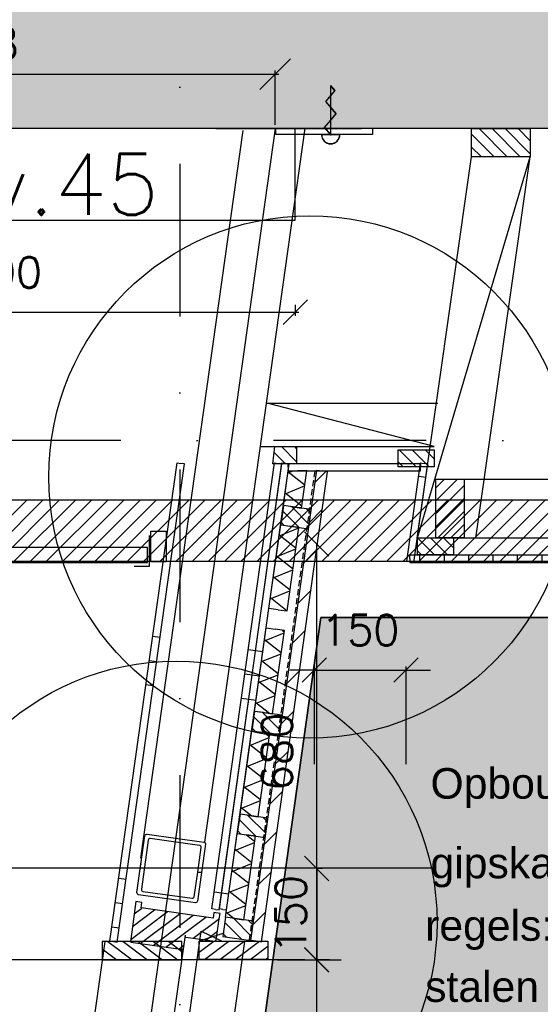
# Model space of a CAD drawing. Extents: x 0 to 316966, y 0 to 192112.
# Tile 28 of 54: x 166913 to 167765, y 97573 to 99184. Entities that reach past the tile are written whole.
import ezdxf

# ---------------------------------------------------------------- set-up
doc = ezdxf.new("R2010")
doc.units = 0
doc.header["$LTSCALE"] = 20
doc.header["$MEASUREMENT"] = 0
doc.header["$PDSIZE"] = -1
for name, pattern in [('DASHDOT', [25, 12.5, -6.25, 0, -6.25]), ('DASHED', [0.75, 0.5, -0.25]), ('DD1', [2.66667, 1.66667, -0.5, 0, -0.5])]:
    doc.linetypes.add(name, pattern=pattern)
doc.layers.get('0').update_dxf_attribs({"linetype": 'CONTINUOUS'})
doc.layers.get('DEFPOINTS').update_dxf_attribs({"linetype": 'CONTINUOUS'})
for name, color, linetype in [('_DETAILNUMMERS', 4, 'CONTINUOUS'), ('_DETAILNUMMERSTEKST', 4, 'CONTINUOUS'), ('A--01A1_ACEER', 1, 'CONTINUOUS'), ('A--A21--_F-23-', 9, 'CONTINUOUS'), ('A--A23--_F--3-', 9, 'CONTINUOUS'), ('A--A25--_F--3-', 9, 'CONTINUOUS'), ('A--A31--_F--3-', 9, 'CONTINUOUS'), ('A--A42--_F--3-', 9, 'CONTINUOUS'), ('A--A42--_F-23-', 9, 'CONTINUOUS'), ('A--A42--_F123-', 9, 'CONTINUOUS'), ('A--L$1A-_RASTER_NR_04', 45, 'CONTINUOUS'), ('A--L21--', 3, 'CONTINUOUS'), ('A--L21--_F--3-', 7, 'CONTINUOUS'), ('A--L21--_F-23-', 4, 'CONTINUOUS'), ('A--L25--', 7, 'CONTINUOUS'), ('A--L25--_F-23-', 7, 'CONTINUOUS'), ('A--L28--', 7, 'CONTINUOUS'), ('A--L28--_F--3-', 1, 'CONTINUOUS'), ('A--L28D1_KONSTRUKTIES', 1, 'CONTINUOUS'), ('A--L31--_F--3-', 7, 'CONTINUOUS'), ('A--L31D1_BUITENKOZIJN', 1, 'CONTINUOUS'), ('A--L35--', 7, 'CONTINUOUS'), ('A--L35--_F-23-', 7, 'CONTINUOUS'), ('A--L35-D2-_PLAFONDS', 2, 'CONTINUOUS'), ('A--L35-D4-_PLAFONDS', 4, 'CONTINUOUS'), ('A--L35D1_PLAFONDS', 1, 'CONTINUOUS'), ('A--L42--', 7, 'CONTINUOUS'), ('A--L42--_F--3-', 7, 'CONTINUOUS'), ('A--L42--_F-23-', 7, 'CONTINUOUS'), ('A--M$1A-_F123-', 1, 'CONTINUOUS'), ('A--M1$A-_F123-', 1, 'CONTINUOUS'), ('A--T$1A-_F123-_0_25MM', 2, 'CONTINUOUS'), ('A--T$1A-_F123_20', 1, 'CONTINUOUS'), ('STRAMIEN', 8, 'DD1'), ('X--LR---_CP', 7, 'CONTINUOUS')]:
    doc.layers.add(name, color=color, linetype=linetype)
doc.styles.add('ALFA-0_25', font='ROMANS')
doc.styles.add('EB2', font='ARIAL.TTF')
doc.styles.add('HIEMSTRA', font='romans.shx')
doc.dimstyles.new('ALFA-0_25', dxfattribs={"dimscale": 40, "dimtxt": 2.5, "dimasz": 2.5, "dimexe": 0.3, "dimexo": 0.3, "dimgap": 1.25, "dimtad": 1, "dimdec": 0, "dimzin": 0, "dimdsep": 46, "dimtxsty": 'ALFA-0_25', "dimblk1": 'OBLIQUE', "dimblk2": 'OBLIQUE', "dimsah": 1, "dimcen": 0.09, "dimdle": 0.3, "dimclrd": 1, "dimclre": 1, "dimclrt": 2, "dimadec": 0, "dimazin": 0, "dimtfac": 1, "dimtdec": 0, "dimtofl": 0, "dimtmove": 2, "dimatfit": 3, "dimldrblk": 'OBLIQUE', "dimfxl": 0, "dimtvp": 625, "dimtolj": 1, "dimtzin": 0, "dimarcsym": 0})
doc.dimstyles.get("Standard").update_dxf_attribs({"dimscale": 40, "dimtxt": 2.5, "dimasz": 2, "dimexe": 0.3, "dimexo": 0.3, "dimgap": 2, "dimtad": 1, "dimdec": 0, "dimzin": 0, "dimdsep": 46, "dimtxsty": 'HIEMSTRA', "dimblk1": 'OBLIQUE', "dimblk2": 'OBLIQUE', "dimsah": 1, "dimcen": 0.09, "dimdle": 0.3, "dimclrd": 1, "dimclre": 1, "dimclrt": 3, "dimadec": 0, "dimazin": 0, "dimtfac": 1, "dimtdec": 4, "dimtix": 1, "dimtmove": 2, "dimatfit": 3, "dimldrblk": 'OBLIQUE', "dimfxl": 0, "dimtvp": 625, "dimtolj": 1, "dimtzin": 0, "dimarcsym": 0})
doc.dimstyles.new('STANDARD$0', dxfattribs={"dimscale": 50, "dimtxt": 2.5, "dimasz": 2, "dimexe": 2, "dimexo": 0, "dimgap": 2, "dimtad": 1, "dimdec": 0, "dimzin": 0, "dimdsep": 46, "dimtxsty": 'ALFA-0_25', "dimblk1": 'OBLIQUE', "dimblk2": 'OBLIQUE', "dimsah": 1, "dimcen": -3, "dimdle": 2, "dimclrd": 1, "dimclre": 1, "dimclrt": 2, "dimadec": 0, "dimazin": 0, "dimtfac": 0.6666666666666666, "dimtofl": 0, "dimtmove": 2, "dimatfit": 3, "dimldrblk": 'OBLIQUE', "dimfxl": 0, "dimtvp": 0.8333333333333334, "dimtolj": 1, "dimtzin": 0, "dimarcsym": 0})
pattern_1 = [(142.0001918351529, (14.85402802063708, -2.087546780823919), (-18.46976510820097, -23.64038444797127), []), (202.0001918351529, (14.85402802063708, -2.087546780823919), (11.2382909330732, -27.81547800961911), [])]
pattern_2 = [(142.0001918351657, (14.85402802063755, -2.087546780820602), (-18.46976510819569, -23.6403844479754), []), (202.0001918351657, (14.85402802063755, -2.087546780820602), (11.23829093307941, -27.8154780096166), [])]

# ---------------------------------------------------------------- blocks, each defined once
blk = doc.blocks.new('_OBLIQUE')
at = {"color": 0, "linetype": 'ByBlock'}
blk.add_line((-0.5, -0.5), (0.5, 0.5), dxfattribs=at)
blk = doc.blocks.new('*D69')
at = {"color": 1, "linetype": 'ByBlock'}
for p, q in [((166364.2649012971, 98913.51098601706), (166364.2649012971, 99478.89615278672)), ((168853.9226446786, 99194.61120668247), (168853.9226446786, 99478.89615278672)), ((168859.9226446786, 99472.89615278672), (166358.2649012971, 99472.89615278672))]:
    blk.add_line(p, q, dxfattribs=at)
at = {"layer": 'DEFPOINTS', "color": 0, "linetype": 'ByBlock'}
for p in [(166364.2649012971, 99472.89615278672), (168853.9226446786, 99188.61120668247), (166364.2649012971, 98907.51098601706)]:
    blk.add_point(p, dxfattribs=at)
at = {"color": 1, "linetype": 'ByBlock', "xscale": 40, "yscale": 40, "zscale": 40, "rotation": 180}
blk.add_blockref('_OBLIQUE', (166364.2649012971, 99472.89615278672), dxfattribs=at)
at = {"color": 1, "linetype": 'ByBlock', "xscale": 40, "yscale": 40, "zscale": 40}
blk.add_blockref('_OBLIQUE', (168853.9226446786, 99472.89615278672), dxfattribs=at)
at = {"color": 2, "linetype": 'ByBlock', "insert": (167609.0937729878, 99537.89615278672), "char_height": 50, "attachment_point": 5, "style": 'HIEMSTRA'}
blk.add_mtext('\\A1;VAR', dxfattribs=at)
blk = doc.blocks.new('Q031607-')
at = {"layer": 'A--L35--_F-23-', "color": 1, "linetype": 'Continuous'}
blk.add_lwpolyline([(0, -15), (0, 15, 1), (0, -15)], format="xyb", dxfattribs=at)
for points in [[(0, 0), (11.76, 10), (23.53, 0), (34.12, -9), (44.71, 0), (54.12, 8), (63.53, 0), (71.76, -7), (80, 0)], [(0, 0), (80, 0)]]:
    blk.add_lwpolyline(points, dxfattribs=at)
at = {"layer": 'X--LR---_CP'}
blk.add_point((0, 0), dxfattribs=at)
blk.add_point((0, 0), dxfattribs=at)
blk.add_point((0, 0), dxfattribs=at)
blk = doc.blocks.new('*D106')
at = {"color": 1, "linetype": 'ByBlock'}
for p, q in [((166358.2649012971, 98705.64700686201), (167370.2649012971, 98705.64700686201)), ((166364.2649012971, 98717.57802141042), (166364.2649012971, 98699.64700686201)), ((167364.2649012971, 98717.57802141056), (167364.2649012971, 98699.64700686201))]:
    blk.add_line(p, q, dxfattribs=at)
at = {"layer": 'DEFPOINTS', "color": 0, "linetype": 'ByBlock'}
for p in [(166364.2649012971, 98723.57802141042), (167364.2649012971, 98723.57802141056), (167364.2649012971, 98705.64700686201)]:
    blk.add_point(p, dxfattribs=at)
at = {"color": 1, "linetype": 'ByBlock', "xscale": 40, "yscale": 40, "zscale": 40, "rotation": 180}
blk.add_blockref('_OBLIQUE', (166364.2649012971, 98705.64700686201), dxfattribs=at)
at = {"color": 1, "linetype": 'ByBlock', "xscale": 40, "yscale": 40, "zscale": 40}
blk.add_blockref('_OBLIQUE', (167364.2649012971, 98705.64700686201), dxfattribs=at)
at = {"color": 2, "linetype": 'ByBlock', "insert": (166864.2649012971, 98770.64700686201), "char_height": 50, "attachment_point": 5, "style": 'HIEMSTRA'}
blk.add_mtext('\\A1;1000', dxfattribs=at)
blk = doc.blocks.new('*U495')
at = {"layer": 'A--A42--_F--3-', "linetype": 'Continuous'}
h = blk.add_hatch(dxfattribs=at)
h.set_pattern_fill('ALFALINE', color=256, scale=40, angle=45, style=0)
h.set_pattern_definition([(90, (-167551.7091955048, -98302.14793809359), (-40, 7.105427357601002e-15), [])])
h.paths.add_polyline_path([(0, 0), (0, 6.25), (1072.552373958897, 6.249999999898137), (1072.552373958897, -1.01863406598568e-10), (1072.552373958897, -6.250000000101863), (0, -6.25)])
at = {"layer": 'A--L42--_F--3-', "color": 3, "linetype": 'Continuous'}
for points in [[(0, 0), (0, 6.249999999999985), (1072.552373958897, 6.249999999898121), (1072.552373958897, -1.01863406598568e-10)], [(0, 0), (0, 6.25), (1072.552373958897, 6.249999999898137), (1072.552373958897, -1.01863406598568e-10)], [(0, 0), (0, 6.25), (1072.552373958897, 6.249999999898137), (1072.552373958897, -1.01863406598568e-10)], [(0, 0), (0, -6.25), (1072.552373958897, -6.250000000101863), (1072.552373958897, -1.01863406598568e-10)]]:
    blk.add_lwpolyline(points, dxfattribs=at)
blk = doc.blocks.new('Q020283-')
at = {"layer": 'A--A25--_F--3-'}
h = blk.add_hatch(dxfattribs=at)
h.set_pattern_fill('ALFALINE', color=256, scale=15, style=0, pattern_type=2)
h.set_pattern_definition([(45, (0, 0), (-10.60660171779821, 10.60660171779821), [])])
h.paths.add_polyline_path([(0, 0), (0, 96), (46, 96), (46, 0)])
at = {"layer": 'A--L25--_F-23-', "color": 2, "linetype": 'Continuous'}
blk.add_lwpolyline([(0, 0), (0, 96), (46, 96), (46, 0)], close=True, dxfattribs=at)
at = {"layer": 'X--LR---_CP'}
for p in [(0, 0), (0, 0), (46, 0)]:
    blk.add_point(p, dxfattribs=at)
blk = doc.blocks.new('*D269')
at = {"layer": 'A--M1$A-_F123-', "color": 1, "lineweight": -2}
for p, q in [((167399.431600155, 96756.31545734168), (167399.431600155, 97686.31545734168)), ((167335.3655241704, 97646.31545734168), (167439.431600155, 97646.31545734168)), ((167215.9058146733, 96796.31545734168), (167439.431600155, 96796.31545734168))]:
    blk.add_line(p, q, dxfattribs=at)
at = {"layer": 'DEFPOINTS', "color": 0}
for p in [(167335.3655241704, 97646.31545734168), (167399.431600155, 97646.31545734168), (167215.9058146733, 96796.31545734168)]:
    blk.add_point(p, dxfattribs=at)
at = {"layer": 'A--M1$A-_F123-', "color": 1, "lineweight": -2, "xscale": 40, "yscale": 40, "zscale": 40}
for p, rotation in [((167399.431600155, 97646.31545734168), 90), ((167399.431600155, 96796.31545734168), 270)]:
    blk.add_blockref('_OBLIQUE', p, dxfattribs=dict(at, rotation=rotation))
at = {"layer": 'A--M1$A-_F123-', "color": 2, "insert": (167334.431600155, 97221.31545734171), "char_height": 50, "attachment_point": 5, "rotation": 90, "style": 'ALFA-0_25'}
blk.add_mtext('\\A1;850', dxfattribs=at)
blk = doc.blocks.new('*D274')
at = {"layer": 'A--M$1A-_F123-', "color": 1, "lineweight": -2}
for p, q in [((167399.431600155, 97646.31889295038), (167399.431600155, 98326.3154573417)), ((167420.5228340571, 97646.31889295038), (167399.431600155, 97646.31889295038))]:
    blk.add_line(p, q, dxfattribs=at)
at = {"layer": 'DEFPOINTS', "color": 0}
for p in [(167399.431600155, 98326.3154573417), (167399.431600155, 98326.3154573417), (167420.5228340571, 97646.31889295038)]:
    blk.add_point(p, dxfattribs=at)
at = {"layer": 'A--M$1A-_F123-', "color": 1, "lineweight": -2, "xscale": 40, "yscale": 40, "zscale": 40}
for p, rotation in [((167399.431600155, 98326.3154573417), 90), ((167399.431600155, 97646.31889295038), 270)]:
    blk.add_blockref('_OBLIQUE', p, dxfattribs=dict(at, rotation=rotation))
at = {"layer": 'A--M$1A-_F123-', "color": 2, "insert": (167334.431600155, 97986.31717514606), "char_height": 50, "attachment_point": 5, "rotation": 90, "style": 'ALFA-0_25'}
blk.add_mtext('\\A1;680', dxfattribs=at)
blk = doc.blocks.new('*D350')
at = {"layer": 'A--M1$A-_F123-', "color": 1, "lineweight": -2}
for p, q in [((166357.5743453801, 99095.10801277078), (167337.2837080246, 99095.10801277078)), ((166363.5743453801, 99011.8979380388), (166363.5743453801, 99101.10801277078)), ((167331.2837080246, 99011.89734013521), (167331.2837080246, 99101.10801277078))]:
    blk.add_line(p, q, dxfattribs=at)
at = {"layer": 'DEFPOINTS', "color": 0}
for p in [(167331.2837080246, 99095.10801277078), (166363.5743453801, 99005.8979380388), (167331.2837080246, 99005.89734013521)]:
    blk.add_point(p, dxfattribs=at)
at = {"layer": 'A--M1$A-_F123-', "color": 1, "lineweight": -2, "xscale": 50, "yscale": 50, "zscale": 50, "rotation": 180}
blk.add_blockref('_OBLIQUE', (166363.5743453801, 99095.10801277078), dxfattribs=at)
at = {"layer": 'A--M1$A-_F123-', "color": 1, "lineweight": -2, "xscale": 50, "yscale": 50, "zscale": 50}
blk.add_blockref('_OBLIQUE', (167331.2837080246, 99095.10801277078), dxfattribs=at)
at = {"layer": 'A--M1$A-_F123-', "color": 2, "insert": (166847.4290267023, 99145.10801277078), "char_height": 50, "attachment_point": 5, "style": 'ALFA-0_25'}
blk.add_mtext('\\A1;968', dxfattribs=at)
blk = doc.blocks.new('*D378')
at = {"layer": 'A--M1$A-_F123-', "color": 1, "lineweight": -2}
for p, q in [((167395.5368716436, 97965.97040087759), (167395.5368716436, 98126.24063105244)), ((167545.5368716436, 97965.97040087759), (167545.5368716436, 98126.24063105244)), ((167395.5368716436, 98120.24063105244), (167355.5368716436, 98120.24063105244)), ((167395.5368716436, 98120.24063105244), (167545.5368716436, 98120.24063105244)), ((167545.5368716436, 98120.24063105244), (167585.5368716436, 98120.24063105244))]:
    blk.add_line(p, q, dxfattribs=at)
at = {"layer": 'DEFPOINTS', "color": 0}
for p in [(167545.5368716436, 98120.24063105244), (167395.5368716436, 97959.97040087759), (167545.5368716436, 97959.97040087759)]:
    blk.add_point(p, dxfattribs=at)
at = {"layer": 'A--M1$A-_F123-', "color": 1, "lineweight": -2, "xscale": 40, "yscale": 40, "zscale": 40}
blk.add_blockref('_OBLIQUE', (167395.5368716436, 98120.24063105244), dxfattribs=at)
at = {"layer": 'A--M1$A-_F123-', "color": 1, "lineweight": -2, "xscale": 40, "yscale": 40, "zscale": 40, "rotation": 180}
blk.add_blockref('_OBLIQUE', (167545.5368716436, 98120.24063105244), dxfattribs=at)
at = {"layer": 'A--M1$A-_F123-', "color": 2, "insert": (167470.5368716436, 98185.24063105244), "char_height": 50, "attachment_point": 5, "style": 'HIEMSTRA'}
blk.add_mtext('\\A1;150', dxfattribs=at)
blk = doc.blocks.new('*D383')
at = {"layer": 'A--M$1A-_F123-', "color": 1, "lineweight": -2}
for p, q in [((167408.8873584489, 97795.55236635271), (167399.3729216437, 97795.55236635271)), ((167399.3729216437, 97795.55236635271), (167399.3729216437, 97645.72515219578)), ((167408.8873584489, 97645.72515219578), (167399.3729216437, 97645.72515219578))]:
    blk.add_line(p, q, dxfattribs=at)
at = {"layer": 'DEFPOINTS', "color": 0}
for p in [(167408.8873584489, 97795.55236635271), (167399.3729216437, 97645.72515219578), (167408.8873584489, 97645.72515219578)]:
    blk.add_point(p, dxfattribs=at)
at = {"layer": 'A--M$1A-_F123-', "color": 1, "lineweight": -2, "xscale": 40, "yscale": 40, "zscale": 40}
for p, rotation in [((167399.3729216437, 97795.55236635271), 90), ((167399.3729216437, 97645.72515219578), 270)]:
    blk.add_blockref('_OBLIQUE', p, dxfattribs=dict(at, rotation=rotation))
at = {"layer": 'A--M$1A-_F123-', "color": 2, "insert": (167357.0768347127, 97720.65877053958), "char_height": 50, "attachment_point": 5, "rotation": 90, "style": 'ALFA-0_25'}
blk.add_mtext('\\A1;150', dxfattribs=at)
blk = doc.blocks.new('Q020578-')
at = {"layer": 'A--L28--_F--3-', "color": 4, "linetype": 'Continuous'}
blk.add_lwpolyline([(-50.0147963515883, 0.0585206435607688), (-50.0147963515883, 47.05852064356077, -0.4142135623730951), (-47.0147963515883, 50.05852064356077), (46.9852036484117, 50.05852064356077, -0.4142135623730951), (49.9852036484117, 47.05852064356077), (49.9852036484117, -46.94147935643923, -0.4142135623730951), (46.9852036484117, -49.94147935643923), (-47.0147963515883, -49.94147935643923, -0.4142135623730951), (-50.0147963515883, -46.94147935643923), (-50.0147963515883, 0.0585206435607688), (-43.7147963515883, 0.0585206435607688), (-43.7147963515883, -40.64147935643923, 0.4142135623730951), (-40.7147963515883, -43.64147935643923), (40.6852036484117, -43.64147935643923, 0.4142135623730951), (43.6852036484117, -40.64147935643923), (43.6852036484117, 40.75852064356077, 0.4142135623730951), (40.6852036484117, 43.75852064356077), (-40.7147963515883, 43.75852064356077, 0.4142135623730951), (-43.7147963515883, 40.75852064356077), (-43.7147963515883, 0.0585206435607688)], format="xyb", close=True, dxfattribs=at)
at = {"layer": 'X--LR---_CP', "color": 4, "linetype": 'Continuous'}
for p in [(-50.0147963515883, 0.0585206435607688), (0, 0), (49.9852036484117, 0.0585206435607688)]:
    blk.add_point(p, dxfattribs=at)
blk = doc.blocks.new('*U403')
at = {"layer": 'A--A42--_F-23-', "linetype": 'Continuous'}
h = blk.add_hatch(dxfattribs=at)
h.set_pattern_fill('ALFALINE', color=256, scale=40, style=0)
h.set_pattern_definition([(45, (-167300.1803641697, -97676.5579650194), (-28.2842712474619, 28.2842712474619), [])])
h.paths.add_polyline_path([(0, 0), (-8.912405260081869, 1.252610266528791), (99.21588564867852, 770.5925832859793), (108.1282909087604, 769.3399730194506), (117.0406961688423, 768.0873627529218), (8.912405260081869, -1.252610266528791)])
at = {"layer": 'A--L42--_F-23-', "color": 2, "linetype": 'Continuous'}
for points in [[(0, 0), (-8.912405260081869, 1.252610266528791), (99.21588564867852, 770.5925832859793), (108.1282909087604, 769.3399730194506)], [(0, 0), (8.912405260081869, -1.252610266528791), (117.0406961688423, 768.0873627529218), (108.1282909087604, 769.3399730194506)]]:
    blk.add_lwpolyline(points, dxfattribs=at)
blk = doc.blocks.new('*U402')
at = {"layer": 'A--A42--_F123-', "linetype": 'Continuous'}
h = blk.add_hatch(dxfattribs=at)
h.set_pattern_fill('ALFAPLST', color=256, scale=400, angle=-7.999999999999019, style=0)
h.set_pattern_definition([(352.000000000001, (0, 0), (55.66924038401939, 396.1072274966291), []), (352.000000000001, (5.56692403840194, 39.61072274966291), (55.66924038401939, 396.1072274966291), []), (352.000000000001, (11.13384807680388, 79.22144549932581), (55.66924038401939, 396.1072274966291), [])])
h.paths.add_polyline_path([(0, 0), (-5.941608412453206, 0.8350386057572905), (96.59745512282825, 730.4383866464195), (102.5390635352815, 729.6033480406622), (108.4806719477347, 728.768309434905), (5.941608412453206, -0.8350386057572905)])
at = {"layer": 'A--L42--_F--3-', "color": 3, "linetype": 'Continuous'}
for points in [[(0, 0), (-5.941608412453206, 0.8350386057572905), (96.59745512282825, 730.4383866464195), (102.5390635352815, 729.6033480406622)], [(0, 0), (5.941608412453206, -0.8350386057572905), (108.4806719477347, 728.768309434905), (102.5390635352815, 729.6033480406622)]]:
    blk.add_lwpolyline(points, dxfattribs=at)
blk = doc.blocks.new('*U401')
at = {"layer": 'A--A42--_F123-', "linetype": 'Continuous'}
h = blk.add_hatch(dxfattribs=at)
h.set_pattern_fill('ALFAPLST', color=256, scale=400, angle=-7.999999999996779, style=0)
h.set_pattern_definition([(352.0000000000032, (0, 0), (55.66924038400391, 396.1072274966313), []), (352.0000000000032, (5.566924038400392, 39.61072274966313), (55.66924038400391, 396.1072274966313), []), (352.0000000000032, (11.13384807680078, 79.22144549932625), (55.66924038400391, 396.1072274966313), [])])
h.paths.add_polyline_path([(0, 0), (-5.941608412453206, 0.8350386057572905), (96.59745512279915, 730.4383866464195), (102.5390635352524, 729.6033480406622), (108.4806719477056, 728.768309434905), (5.941608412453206, -0.8350386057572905)])
at = {"layer": 'A--L42--_F--3-', "color": 3, "linetype": 'Continuous'}
for points in [[(0, 0), (-5.941608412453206, 0.8350386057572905), (96.59745512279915, 730.4383866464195), (102.5390635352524, 729.6033480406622)], [(0, 0), (5.941608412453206, -0.8350386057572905), (108.4806719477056, 728.768309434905), (102.5390635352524, 729.6033480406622)]]:
    blk.add_lwpolyline(points, dxfattribs=at)
blk = doc.blocks.new('*U400')
at = {"layer": 'A--A42--_F123-', "linetype": 'Continuous'}
h = blk.add_hatch(dxfattribs=at)
h.set_pattern_fill('ALFAPLST', color=256, scale=400, angle=-7.999999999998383, style=0)
h.set_pattern_definition([(352.0000000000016, (0, 0), (55.669240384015, 396.1072274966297), []), (352.0000000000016, (5.566924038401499, 39.61072274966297), (55.669240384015, 396.1072274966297), []), (352.0000000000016, (11.133848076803, 79.22144549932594), (55.669240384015, 396.1072274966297), [])])
h.paths.add_polyline_path([(0, 0), (-5.941608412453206, 0.8350386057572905), (103.9959029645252, 783.0810784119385), (109.9375113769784, 782.2460398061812), (115.8791197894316, 781.4110012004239), (5.941608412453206, -0.8350386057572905)])
at = {"layer": 'A--L42--_F--3-', "color": 3, "linetype": 'Continuous'}
for points in [[(0, 0), (-5.941608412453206, 0.8350386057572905), (103.9959029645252, 783.0810784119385), (109.9375113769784, 782.2460398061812)], [(0, 0), (5.941608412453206, -0.8350386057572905), (115.8791197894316, 781.4110012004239), (109.9375113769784, 782.2460398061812)]]:
    blk.add_lwpolyline(points, dxfattribs=at)
blk = doc.blocks.new('*U399')
at = {"layer": 'A--A21--_F-23-', "linetype": 'Continuous'}
h = blk.add_hatch(dxfattribs=at)
h.set_pattern_fill('ALFAISO', color=256, scale=30, angle=82.00019183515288, style=0)
h.set_pattern_definition(pattern_1)
h.paths.add_polyline_path([(0, 0), (-14.85402802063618, 2.087546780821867), (4.351395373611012, 138.7445548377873), (19.20542339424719, 136.6570080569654), (34.05945141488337, 134.5694612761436), (14.85402802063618, -2.087546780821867)])
at = {"layer": 'A--L21--_F--3-', "color": 3, "linetype": 'Continuous'}
for points in [[(0, 0), (-14.85402802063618, 2.087546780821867), (4.351395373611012, 138.7445548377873), (19.20542339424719, 136.6570080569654)], [(0, 0), (14.85402802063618, -2.087546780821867), (34.05945141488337, 134.5694612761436), (19.20542339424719, 136.6570080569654)]]:
    blk.add_lwpolyline(points, dxfattribs=at)
blk = doc.blocks.new('*U398')
at = {"layer": 'A--A21--_F-23-', "linetype": 'Continuous'}
h = blk.add_hatch(dxfattribs=at)
h.set_pattern_fill('ALFAISO', color=256, scale=30, angle=82.00019183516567, style=0)
h.set_pattern_definition(pattern_2)
h.paths.add_polyline_path([(0, 0), (-14.85402802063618, 2.087546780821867), (4.351395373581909, 138.7445548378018), (19.20542339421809, 136.65700805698), (34.05945141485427, 134.5694612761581), (14.85402802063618, -2.087546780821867)])
at = {"layer": 'A--L21--_F--3-', "color": 3, "linetype": 'Continuous'}
for points in [[(0, 0), (-14.85402802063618, 2.087546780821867), (4.351395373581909, 138.7445548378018), (19.20542339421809, 136.65700805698)], [(0, 0), (14.85402802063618, -2.087546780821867), (34.05945141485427, 134.5694612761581), (19.20542339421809, 136.65700805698)]]:
    blk.add_lwpolyline(points, dxfattribs=at)
blk = doc.blocks.new('*U397')
at = {"layer": 'A--A21--_F-23-', "linetype": 'Continuous'}
h = blk.add_hatch(dxfattribs=at)
h.set_pattern_fill('ALFAISO', color=256, scale=30, angle=82.00019183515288, style=0)
h.set_pattern_definition(pattern_1)
h.paths.add_polyline_path([(0, 0), (-14.85402802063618, 2.087546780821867), (4.351395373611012, 138.7445548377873), (19.20542339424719, 136.6570080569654), (34.05945141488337, 134.5694612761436), (14.85402802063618, -2.087546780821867)])
at = {"layer": 'A--L21--_F--3-', "color": 3, "linetype": 'Continuous'}
for points in [[(0, 0), (-14.85402802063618, 2.087546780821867), (4.351395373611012, 138.7445548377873), (19.20542339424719, 136.6570080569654)], [(0, 0), (14.85402802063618, -2.087546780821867), (34.05945141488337, 134.5694612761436), (19.20542339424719, 136.6570080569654)]]:
    blk.add_lwpolyline(points, dxfattribs=at)
blk = doc.blocks.new('*U396')
at = {"layer": 'A--A21--_F-23-', "linetype": 'Continuous'}
h = blk.add_hatch(dxfattribs=at)
h.set_pattern_fill('ALFAISO', color=256, scale=30, angle=82.00019183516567, style=0)
h.set_pattern_definition(pattern_2)
h.paths.add_polyline_path([(0, 0), (-14.85402802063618, 2.087546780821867), (4.351395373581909, 138.7445548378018), (19.20542339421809, 136.65700805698), (34.05945141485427, 134.5694612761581), (14.85402802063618, -2.087546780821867)])
at = {"layer": 'A--L21--_F--3-', "color": 3, "linetype": 'Continuous'}
for points in [[(0, 0), (-14.85402802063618, 2.087546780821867), (4.351395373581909, 138.7445548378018), (19.20542339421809, 136.65700805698)], [(0, 0), (14.85402802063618, -2.087546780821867), (34.05945141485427, 134.5694612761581), (19.20542339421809, 136.65700805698)]]:
    blk.add_lwpolyline(points, dxfattribs=at)
blk = doc.blocks.new('*U395')
at = {"layer": 'A--A42--_F123-', "linetype": 'Continuous'}
h = blk.add_hatch(dxfattribs=at)
h.set_pattern_fill('ALFAPLST', color=256, scale=400, angle=-7.999999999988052, style=0)
h.set_pattern_definition([(352.000000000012, (0, 0), (55.66924038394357, 396.1072274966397), []), (352.000000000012, (5.566924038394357, 39.61072274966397), (55.66924038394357, 396.1072274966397), []), (352.000000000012, (11.13384807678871, 79.22144549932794), (55.66924038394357, 396.1072274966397), [])])
h.paths.add_polyline_path([(0, 0), (-5.941608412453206, 0.8350386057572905), (16.71576401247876, 162.050620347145), (22.65737242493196, 161.2155817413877), (28.59898083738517, 160.3805431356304), (5.941608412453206, -0.8350386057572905)])
at = {"layer": 'A--L42--_F--3-', "color": 3, "linetype": 'Continuous'}
for points in [[(0, 0), (-5.941608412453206, 0.8350386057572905), (16.71576401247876, 162.050620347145), (22.65737242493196, 161.2155817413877)], [(0, 0), (5.941608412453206, -0.8350386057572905), (28.59898083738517, 160.3805431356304), (22.65737242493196, 161.2155817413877)]]:
    blk.add_lwpolyline(points, dxfattribs=at)
blk = doc.blocks.new('*U394')
at = {"layer": 'A--A42--_F123-', "linetype": 'Continuous'}
h = blk.add_hatch(dxfattribs=at)
h.set_pattern_fill('ALFAPLST', color=256, scale=400, angle=-90, style=0)
h.set_pattern_definition([(270, (0, 0), (400, 2.449212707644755e-14), []), (270, (40, 2.449212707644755e-15), (400, 2.449212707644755e-14), []), (270, (80, 4.898425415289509e-15), (400, 2.449212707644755e-14), [])])
h.paths.add_polyline_path([(0, 0), (0, 6), (216.5300328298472, 6), (216.5300328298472, 0), (216.5300328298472, -6), (0, -6)])
at = {"layer": 'A--L42--_F--3-', "color": 3, "linetype": 'Continuous'}
for points in [[(0, 0), (0, 6), (216.5300328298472, 6), (216.5300328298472, 0)], [(0, 0), (0, -6), (216.5300328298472, -6), (216.5300328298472, 0)]]:
    blk.add_lwpolyline(points, dxfattribs=at)
blk = doc.blocks.new('*U392')
at = {"layer": 'A--A21--_F-23-', "linetype": 'Continuous'}
h = blk.add_hatch(dxfattribs=at)
h.set_pattern_fill('ALFAISO', color=256, scale=30, angle=82.00019183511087, style=0)
h.set_pattern_definition([(142.0001918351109, (14.85402802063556, -2.087546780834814), (-18.46976510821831, -23.64038444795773), []), (202.0001918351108, (14.85402802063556, -2.087546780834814), (11.2382909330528, -27.81547800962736), [])])
h.paths.add_polyline_path([(0, 0), (-14.85402802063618, 2.087546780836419), (-6.863002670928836, 58.94802796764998), (8.28440378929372, 58.94802796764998), (23.43181024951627, 58.94802796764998), (14.85402802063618, -2.087546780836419)])
at = {"layer": 'A--L21--_F--3-', "color": 3, "linetype": 'Continuous'}
for points in [[(0, 0), (-14.85402802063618, 2.087546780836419), (-6.863002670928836, 58.94802796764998), (8.28440378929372, 58.94802796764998)], [(0, 0), (14.85402802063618, -2.087546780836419), (23.43181024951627, 58.94802796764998), (8.28440378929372, 58.94802796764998)]]:
    blk.add_lwpolyline(points, dxfattribs=at)

msp = doc.modelspace()

# ---------------------------------------------------------------- hatches: boundary and pattern name
at = {"layer": 'A--01A1_ACEER', "linetype": 'Continuous'}
h = msp.add_hatch(dxfattribs=at)
h.set_pattern_fill('ANSI31', color=256, scale=150, style=0)
h.set_pattern_definition([(45, (5932.221754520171, 3352.225849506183), (-13.25825214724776, 13.25825214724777), [])])
h.paths.add_polyline_path([(164761.4866558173, 98298.12378754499), (172774.264901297, 98298.12486812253), (172774.264901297, 98398.12486812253), (164761.4866558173, 98398.12378754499)])
at = {"layer": 'A--A23--_F--3-'}
h = msp.add_hatch(dxfattribs=at)
h.set_pattern_fill('ALFABET', color=256, scale=20, angle=1, style=0, pattern_type=2)
h.set_pattern_definition([(134, (241576.9455579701, 3499.999999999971), (86.32077604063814, 83.35900445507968), []), (129, (241576.9455579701, 3499.999999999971), (-143.6492232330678, -10.04493226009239), [14.99999999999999, -164.9999999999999]), (184, (241576.9455579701, 3499.999999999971), (30.37155278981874, 149.9312053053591), [12, -132]), (78.54860000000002, (241564.97478976, 3499.162923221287), (-113.2777785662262, 139.8861835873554), [12.74803799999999, -140.2284223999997]), (132.8158, (241577.6436542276, 3539.993907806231), (-213.9934415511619, -29.37357608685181), [22.49999999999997, -247.4999999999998]), (82.36440000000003, (241559.8108690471, 3537.546098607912), (-183.5039301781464, 198.0563242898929), [19.12205759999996, -210.3425999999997]), (187.8158, (241577.6436542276, 3539.993907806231), (-183.503775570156, 198.0564676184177), [18, -198]), (158, (241557.4721762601, 3530.344478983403), (-120.7685617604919, -78.42802107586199), [15, -165]), (213, (241557.4721762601, 3530.344478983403), (-46.12453210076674, 145.8572078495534), [12, -132]), (107.5485999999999, (241547.4081336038, 3523.808804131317), (-166.8931450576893, 67.42905611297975), [12.748038, -140.2284224]), (141.5, (241576.9455579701, 3499.999999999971), (-1.269640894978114, 66.61107424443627), [0, -130.4, 0, -134, 0, -132.5]), (171.5, (241576.9455579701, 3499.999999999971), (-51.2292074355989, 79.78856751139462), [0, -76.39999999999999, 0, -127.4, 0, -50.5]), (211.5, (241621.5387651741, 3499.221622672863), (-106.8269538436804, -2.646990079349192), [0, -49.99999999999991, 0, -155.9999999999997, 0, -206.9999999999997]), (221.5, (241641.5357190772, 3498.872574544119), (-116.2700548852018, 22.05354758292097), [0, -64.99999999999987, 0, -103.5999999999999, 0, -146.9999999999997]), (221.5, (241641.5357190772, 3498.872574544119), (-116.2700548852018, 22.05354758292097), [0, -64.99999999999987, 0, -103.5999999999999, 0, -146.9999999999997])])
h.paths.add_polyline_path([(168853.9226446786, 99005.89793803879), (159025.2435799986, 99005.89793803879), (159025.2962468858, 99255.89793803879), (168853.9226446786, 99255.89793803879)])
at = {"layer": 'A--A25--_F--3-'}
h = msp.add_hatch(dxfattribs=at)
h.set_pattern_fill('ALFALINE', color=256, scale=15, angle=89.99999999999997, style=0, pattern_type=2)
h.set_pattern_definition([(135, (168126.1326506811, 98422.3370137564), (-10.60660171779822, -10.60660171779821), [])])
h.paths.add_polyline_path([(167366.5163474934, 98457.60125584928), (167327.2904612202, 98457.60125584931), (167331.045295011, 98485.6012558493), (167366.5163474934, 98485.60125584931)])
h = msp.add_hatch(dxfattribs=at)
h.set_pattern_fill('ALFALINE', color=256, scale=15, angle=89.99999999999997, style=0, pattern_type=2)
h.set_pattern_definition([(135, (168275.0854555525, 98418.55540469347), (-10.60660171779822, -10.60660171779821), [])])
h.paths.add_polyline_path([(167591.7130175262, 98452.53384827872), (167532.7130175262, 98452.53384827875), (167532.7130175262, 98480.53384827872), (167591.7130175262, 98480.53384827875)])
h = msp.add_hatch(dxfattribs=at)
h.set_pattern_fill('ALFALINE', color=256, scale=15, angle=-90.00000000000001, style=0)
h.set_pattern_definition([(315, (167764.0138103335, 97663.06336066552), (10.60660171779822, 10.60660171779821), [])])
h.paths.add_polyline_path([(167340.3523082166, 98357.5949184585), (167385.9046393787, 98351.19295581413), (167390.3581786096, 98382.88153401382), (167344.8058474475, 98389.28349665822)])
h = msp.add_hatch(dxfattribs=at)
h.set_pattern_fill('ALFALINE', color=256, scale=15, angle=-90.00000000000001, style=0, pattern_type=2)
h.set_pattern_definition([(135, (169278.7190279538, 98658.39716584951), (-10.60660171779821, -10.60660171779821), [])])
h.paths.add_polyline_path([(167623.2511039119, 98308.39756007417), (167564.2511039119, 98308.39756007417), (167564.2511039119, 98336.39756007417), (167623.2511039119, 98336.39756007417)])
h = msp.add_hatch(dxfattribs=at)
h.set_pattern_fill('ALFALINE', color=256, scale=15, angle=-90.00000000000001, style=0)
h.set_pattern_definition([(315, (167716.6955196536, 97326.37213807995), (10.60660171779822, 10.60660171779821), [])])
h.paths.add_polyline_path([(167293.0340175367, 98020.90369587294), (167338.5863486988, 98014.50173322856), (167343.0398879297, 98046.19031142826), (167297.4875567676, 98052.59227407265)])
h = msp.add_hatch(dxfattribs=at)
h.set_pattern_fill('ALFALINE', color=256, scale=15, angle=-90.00000000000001, style=0)
h.set_pattern_definition([(315, (167693.0365570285, 97158.02655182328), (10.60660171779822, 10.60660171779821), [])])
h.paths.add_polyline_path([(167269.3750549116, 97852.55810961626), (167314.9273860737, 97846.15614697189), (167319.3809253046, 97877.84472517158), (167273.8285941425, 97884.24668781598)])
h = msp.add_hatch(dxfattribs=at)
h.set_pattern_fill('ALFALINE', color=256, scale=15, angle=-90.00000000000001, style=0)
h.set_pattern_definition([(315, (167669.3776935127, 96989.68090092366), (10.60660171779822, 10.60660171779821), [])])
h.paths.add_polyline_path([(167245.7161913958, 97684.21245871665), (167291.2685225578, 97677.81049607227), (167295.7220617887, 97709.49907427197), (167250.1697306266, 97715.90103691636)])
h = msp.add_hatch(dxfattribs=at)
h.set_pattern_fill('ALFALINE', color=256, scale=15, angle=-8.000000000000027, style=0, pattern_type=2)
h.set_pattern_definition([(323, (40247.86919971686, 193571.7958760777), (-9.027225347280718, -11.9795326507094), [])])
h.paths.add_polyline_path([(167178.5669011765, 97675.89793803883), (167048.1931763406, 97675.89793803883), (167048.1931763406, 97645.89793803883), (167178.5669011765, 97645.89793803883)])
h = msp.add_hatch(dxfattribs=at)
h.set_pattern_fill('ALFALINE', color=256, scale=15, angle=-8.000000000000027, style=0, pattern_type=2)
h.set_pattern_definition([(217, (294054.7997640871, 193414.4198729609), (9.027225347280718, -11.9795326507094), [])])
h.paths.add_polyline_path([(167206.8578126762, 97676.5579650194), (167319.2814377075, 97676.64774208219), (167319.3255688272, 97646.5579650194), (167206.8578126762, 97646.5579650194)])
at = {"layer": 'A--A31--_F--3-'}
h = msp.add_hatch(dxfattribs=at)
h.set_pattern_fill('ALFALINE', color=256, scale=15, angle=-7.981070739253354, style=0, pattern_type=2)
h.set_pattern_definition([(37.01892926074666, (167039.0645911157, 97750.29635881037), (-9.031182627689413, 11.9765496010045), [])])
h.paths.add_polyline_path([(167232.6022674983, 97676.71169858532), (167234.9960865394, 97678.5168108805), (167239.8390326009, 97713.05896300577), (167241.0886459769, 97721.97178895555), (167231.1855060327, 97723.36024826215), (167229.9358926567, 97714.44742231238), (167112.0885273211, 97730.97008806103), (167113.338140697, 97739.8829140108), (167103.4350007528, 97741.27137331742), (167096.4927042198, 97691.75567359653), (167094.2711693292, 97675.91064968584), (167095.122637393, 97674.78148976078), (167180.2896409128, 97662.84073972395), (167181.4188008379, 97663.6922077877), (167182.5295682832, 97671.61471974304), (167184.0985272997, 97682.80526787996), (167184.8889392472, 97683.40129552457)])
at = {"layer": 'A--L$1A-_RASTER_NR_04'}
h = msp.add_hatch(color=256, dxfattribs=at)
h.paths.add_polyline_path([(167406.1866903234, 98205.89793787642), (168532.4502139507, 98205.89793787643), (168532.4502139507, 96489.7840027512), (167165.2694484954, 96489.78443686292)])
h.paths.add_polyline_path([(168532.4502139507, 96399.7840027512), (168532.4502139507, 95795.89793803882), (167067.857930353, 95795.89793803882), (167149.4986977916, 96399.7840027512)])

# ---------------------------------------------------------------- linework, layer by layer
at = {"color": 4}
for p, q in [((167233.9783627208, 99006.31545734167), (167472.43065835, 99006.31545734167)), ((167331.6468399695, 99006.31545734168), (167331.6468399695, 98996.31545734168)), ((167490.7183381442, 98996.31545734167), (167331.6468399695, 98996.31545734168)), ((167490.7183381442, 99006.31545734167), (167490.7183381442, 98996.31545734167))]:
    msp.add_line(p, q, dxfattribs=at)
at = {"layer": '_DETAILNUMMERS'}
for centre in [(167387.9877134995, 98436.04312502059), (167169.0241540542, 97707.53982391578)]:
    msp.add_circle(centre, 427.2623505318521, dxfattribs=at)
at = {"layer": '_DETAILNUMMERSTEKST'}
msp.add_line((167331.2837080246, 99005.89734013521), (166778.3135762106, 95071.3104068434), dxfattribs=at)
at = {"layer": 'A--01A1_ACEER'}
for p, q in [((167591.7130175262, 98485.6012558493), (167318.4477427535, 98556.6012558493)), ((168532.4502139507, 98205.89793787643), (167406.1866903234, 98205.89793787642)), ((167586.2898060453, 97796.31889295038), (166813.8387796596, 97796.31889295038)), ((167076.8386001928, 96740.26851488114), (167210.446633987, 97693.22338365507)), ((167247.1181714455, 97689.82203928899), (167207.5589170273, 97676.5579650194)), ((167210.446633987, 97693.22338365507), (167245.7126484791, 97675.89793803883)), ((167052.3992947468, 97675.89793803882), (166924.8137030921, 96765.89793803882)), ((167051.3297451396, 96738.38314352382), (167184.2926890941, 97686.7369304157)), ((167281.2136758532, 97675.89793803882), (167153.6280841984, 96765.89793803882)), ((167380.0722941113, 97646.31889295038), (166813.8387796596, 97646.31889295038))]:
    msp.add_line(p, q, dxfattribs=at)
msp.add_lwpolyline([(167406.1866903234, 98205.89793787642), (168532.4502139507, 98205.89793787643), (168532.4502139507, 96489.7840027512), (167165.2694484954, 96489.78443686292), (167406.1866903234, 98205.89793787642)], close=True, dxfattribs=at)
at = {"layer": 'A--L21--_F-23-', "linetype": 'Continuous'}
msp.add_lwpolyline([(168853.9226446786, 99005.89793803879), (159025.2435799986, 99005.89793803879), (159025.2962468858, 99255.89793803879), (168853.9226446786, 99255.89793803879)], close=True, dxfattribs=at)
at = {"layer": 'A--L25--_F-23-', "color": 2, "linetype": 'Continuous'}
for points in [[(167366.5163474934, 98457.60125584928), (167327.2904612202, 98457.60125584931), (167331.045295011, 98485.6012558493), (167366.5163474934, 98485.60125584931)], [(167591.7130175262, 98452.53384827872), (167532.7130175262, 98452.53384827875), (167532.7130175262, 98480.53384827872), (167591.7130175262, 98480.53384827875)], [(167623.2511039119, 98308.39756007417), (167564.2511039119, 98308.39756007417), (167564.2511039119, 98336.39756007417), (167623.2511039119, 98336.39756007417)], [(167178.5669011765, 97675.89793803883), (167048.1931763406, 97675.89793803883), (167048.1931763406, 97645.89793803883), (167178.5669011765, 97645.89793803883)], [(167206.8578126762, 97676.5579650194), (167319.2814377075, 97676.64774208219), (167319.3255688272, 97646.5579650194), (167206.8578126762, 97646.5579650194)]]:
    msp.add_lwpolyline(points, close=True, dxfattribs=at)
at = {"layer": 'A--L28D1_KONSTRUKTIES'}
msp.add_lwpolyline([(165364.2649012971, 99005.89793803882), (165364.2649012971, 98855.89793803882), (167364.2649012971, 98855.89793803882), (167364.2649012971, 99005.89793803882)], dxfattribs=at)
at = {"layer": 'A--L31--_F--3-', "color": 2, "linetype": 'Continuous'}
msp.add_lwpolyline([(167232.6022674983, 97676.71169858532), (167234.9960865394, 97678.5168108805), (167239.8390326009, 97713.05896300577), (167241.0886459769, 97721.97178895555), (167231.1855060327, 97723.36024826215), (167231.1855060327, 97723.36024826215), (167229.9358926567, 97714.44742231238), (167112.0885273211, 97730.97008806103), (167113.338140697, 97739.8829140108), (167103.4350007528, 97741.27137331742), (167096.4927042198, 97691.75567359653), (167094.2711693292, 97675.91064968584), (167095.122637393, 97674.78148976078), (167180.2896409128, 97662.84073972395), (167181.4188008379, 97663.6922077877), (167182.5295682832, 97671.61471974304), (167184.0985272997, 97682.80526787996), (167184.8889392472, 97683.40129552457)], close=True, dxfattribs=at)
at = {"layer": 'A--L31D1_BUITENKOZIJN'}
for p, q in [((167564.0726976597, 98335.70408024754), (167653.007242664, 98959.89793803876)), ((167564.2511039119, 98336.39756007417), (167749.007242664, 98959.89793803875)), ((167660.0726976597, 98335.70408024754), (167749.007242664, 98959.89793803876)), ((167318.4477427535, 98556.6012558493), (167597.361968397, 98556.6012558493)), ((167308.4693434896, 98485.6012558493), (167591.7130175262, 98485.6012558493)), ((167599.2112389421, 98432.39774694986), (168551.5550518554, 98432.40028512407)), ((167623.2511039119, 98336.39756007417), (168614.2615694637, 98336.39756007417)), ((167406.1939571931, 98205.9497015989), (167067.857930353, 95795.8979380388))]:
    msp.add_line(p, q, dxfattribs=at)
at = {"layer": 'A--L35-D2-_PLAFONDS'}
for points in [[(167152.696715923, 98297.3480923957), (167127.696715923, 98297.3480923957), (167127.696715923, 98347.3480923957), (167152.696715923, 98347.3480923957)], [(167122.5989267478, 98320.8979380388), (164761.4866558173, 98320.89793803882), (164761.4866558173, 98295.89793803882), (167122.5989267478, 98295.89793803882)]]:
    msp.add_lwpolyline(points, close=True, dxfattribs=at)
at = {"layer": 'A--L35-D4-_PLAFONDS'}
for p, q in [((167125.4749614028, 98290.3343403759), (167125.4749614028, 98340.3343403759)), ((167100.4749614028, 98290.3343403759), (167125.4749614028, 98290.3343403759))]:
    msp.add_line(p, q, dxfattribs=at)
at = {"layer": 'A--L35D1_PLAFONDS', "linetype": 'Continuous'}
msp.add_lwpolyline([(164761.4866558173, 98298.12378754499), (172774.264901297, 98298.12486812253), (172774.264901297, 98398.12486812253), (164761.4866558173, 98398.12378754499)], close=True, dxfattribs=at)
at = {"layer": 'A--T$1A-_F123-_0_25MM', "color": 1}
for p, q in [((167111.5921162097, 97812.21132806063), (167278.9338743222, 99002.67530133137)), ((167216.267515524, 97838.48584158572), (167380.4432678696, 99006.42088691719))]:
    msp.add_line(p, q, dxfattribs=at)
at = {"layer": 'A--T$1A-_F123-_0_25MM', "color": 4, "linetype": 'DASHED'}
msp.add_line((167289.287728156, 97678.08887857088), (167396.6689750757, 98445.89793803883), dxfattribs=at)
at = {"layer": 'A--T$1A-_F123-_0_25MM'}
for points in [[(167340.3523082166, 98357.5949184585), (167385.9046393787, 98351.19295581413), (167390.3581786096, 98382.88153401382), (167344.8058474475, 98389.28349665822)], [(167293.0340175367, 98020.90369587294), (167338.5863486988, 98014.50173322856), (167343.0398879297, 98046.19031142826), (167297.4875567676, 98052.59227407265)], [(167269.3750549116, 97852.55810961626), (167314.9273860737, 97846.15614697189), (167319.3809253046, 97877.84472517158), (167273.8285941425, 97884.24668781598)], [(167245.7161913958, 97684.21245871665), (167291.2685225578, 97677.81049607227), (167295.7220617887, 97709.49907427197), (167250.1697306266, 97715.90103691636)]]:
    msp.add_lwpolyline(points, close=True, dxfattribs=at)
at = {"layer": 'STRAMIEN', "linetype": 'DASHDOT'}
for p, q in [((167175.5325225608, 109950.7161111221), (167175.5325225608, 90540.00219489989)), ((189082.969447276, 98495.89793803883), (152098.7249153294, 98495.89793803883))]:
    msp.add_line(p, q, dxfattribs=at)

# ---------------------------------------------------------------- block references
at = {"layer": 'A--L21--'}
for name, p in [('*U392', (167359.6598754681, 98387.1959498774)), ('*U397', (167336.0004483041, 98218.85037819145)), ('*U396', (167312.3410211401, 98050.50480650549)), ('*U399', (167288.6826221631, 97882.15914103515)), ('*U398', (167265.0231949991, 97713.8135693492))]:
    msp.add_blockref(name, p, dxfattribs=at)
at = {"layer": 'A--L25--', "rotation": 270}
msp.add_blockref('Q020283-', (167653.007242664, 99005.89793803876), dxfattribs=at)
at = {"layer": 'A--L25--'}
msp.add_blockref('Q020283-', (167594.5010791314, 98336.3979636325), dxfattribs=at)
at = {"layer": 'A--L28--', "rotation": 171.9999999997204}
msp.add_blockref('Q020578-', (167161.1929750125, 97795.73328822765), dxfattribs=at)
at = {"layer": 'A--L35--', "rotation": 90}
for p in [(167422.2320138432, 98995.89793803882), (167422.2906923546, 98996.31545734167)]:
    msp.add_blockref('Q031607-', p, dxfattribs=at)
at = {"layer": 'A--L42--'}
for name, p in [('*U400', (167066.8182141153, 97675.89793803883)), ('*U401', (167233.7694184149, 97728.54062980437)), ('*U402', (167245.8873492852, 97728.54062980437)), ('*U403', (167300.1803641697, 97676.5579650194)), ('*U394', (167352.7988882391, 98452.14397784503)), ('*U395', (167552.5641652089, 98296.92839610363)), ('*U495', (167551.7091955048, 98302.14793809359))]:
    msp.add_blockref(name, p, dxfattribs=at)

# ---------------------------------------------------------------- texts
at = {"layer": '_DETAILNUMMERSTEKST', "style": 'HIEMSTRA'}
msp.add_text('iv.45', height=100, dxfattribs=at).set_placement((166824.283839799, 98864.71096006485))
at = {"layer": 'A--T$1A-_F123_20', "style": 'EB2'}
for s, p in [('Opbouw videwand in de centrale hal:', (167585.6403082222, 97909.74642824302)), ('gipskartonplaat 2 x 12,5 mm', (167585.6403082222, 97779.50738902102)), ('regels: hor. + vert. 46 x 146 mm, h.o.h. 400 mm', (167576.8906839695, 97677.3419035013)), ('stalen koker 100.100.5 h.o.h. 600 mm', (167576.8906839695, 97577.3419035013))]:
    msp.add_text(s, height=50, dxfattribs=at).set_placement(p)

# ---------------------------------------------------------------- dimensions: what is measured, and where the dimension line sits
at = {"layer": 'A--M$1A-_F123-'}
dim = msp.add_linear_dim(base=(166364.2649012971, 99472.89615278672), p1=(168853.9226446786, 99188.61120668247), p2=(166364.2649012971, 98907.51098601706), text='VAR', dimstyle='Standard', override={"dimscale": 20, "dimclrt": 2}, dxfattribs=at)
dim.commit()
dim.dimension.update_dxf_attribs({"geometry": '*D69', "text_midpoint": (167609.0937729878, 99537.89615278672)})
dim = msp.add_linear_dim(base=(167364.2649012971, 98705.64700686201), p1=(166364.2649012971, 98723.57802141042), p2=(167364.2649012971, 98723.57802141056), dimstyle='Standard', override={"dimscale": 20, "dimclrt": 2}, dxfattribs=at)
dim.commit()
dim.dimension.update_dxf_attribs({"geometry": '*D106', "text_midpoint": (166864.2649012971, 98770.64700686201)})
dim = msp.add_linear_dim(base=(167399.431600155, 98326.3154573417), p1=(167420.5228340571, 97646.31889295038), p2=(167399.431600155, 98326.3154573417), angle=90, dimstyle='STANDARD$0', override={"dimscale": 20, "dimexe": 0, "dimexo": 0, "dimcen": 0, "dimdle": 0, "dimclrt": 2, "dimtfac": 0.75, "dimtvp": 1.5}, dxfattribs=at)
dim.commit()
dim.dimension.update_dxf_attribs({"geometry": '*D274', "text_midpoint": (167334.431600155, 97986.31717514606)})
dim = msp.add_linear_dim(base=(167399.3729216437, 97645.72515219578), p1=(167408.8873584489, 97795.55236635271), p2=(167408.8873584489, 97645.72515219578), angle=90, dimstyle='STANDARD$0', override={"dimscale": 20, "dimexe": 0, "dimexo": 0, "dimcen": 0, "dimdle": 0, "dimclrt": 2, "dimtfac": 0.75, "dimtvp": 1.5}, dxfattribs=at)
dim.commit()
dim.dimension.update_dxf_attribs({"geometry": '*D383', "text_midpoint": (167357.0768347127, 97720.65877053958), "dimtype": 160})
at = {"layer": 'A--M1$A-_F123-', "color": 3}
dim = msp.add_linear_dim(base=(167331.2837080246, 99095.10801277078), p1=(166363.5743453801, 99005.8979380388), p2=(167331.2837080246, 99005.89734013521), dimstyle='ALFA-0_25', override={"dimscale": 20}, dxfattribs=at)
dim.commit()
dim.dimension.update_dxf_attribs({"geometry": '*D350', "text_midpoint": (166847.4290267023, 99145.10801277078)})
at = {"layer": 'A--M1$A-_F123-'}
dim = msp.add_linear_dim(base=(167545.5368716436, 98120.24063105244), p1=(167395.5368716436, 97959.97040087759), p2=(167545.5368716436, 97959.97040087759), dimstyle='Standard', override={"dimscale": 20, "dimclrt": 2}, dxfattribs=at)
dim.commit()
dim.dimension.update_dxf_attribs({"geometry": '*D378', "text_midpoint": (167470.5368716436, 98185.24063105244)})
dim = msp.add_linear_dim(base=(167399.431600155, 97646.31545734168), p1=(167215.9058146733, 96796.31545734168), p2=(167335.3655241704, 97646.31545734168), angle=90, dimstyle='STANDARD$0', override={"dimscale": 20, "dimblk1": 'OBLIQUE', "dimblk2": 'OBLIQUE'}, dxfattribs=at)
dim.commit()
dim.dimension.update_dxf_attribs({"geometry": '*D269', "text_midpoint": (167334.431600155, 97221.31545734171)})

doc.saveas('drawing.dxf')
